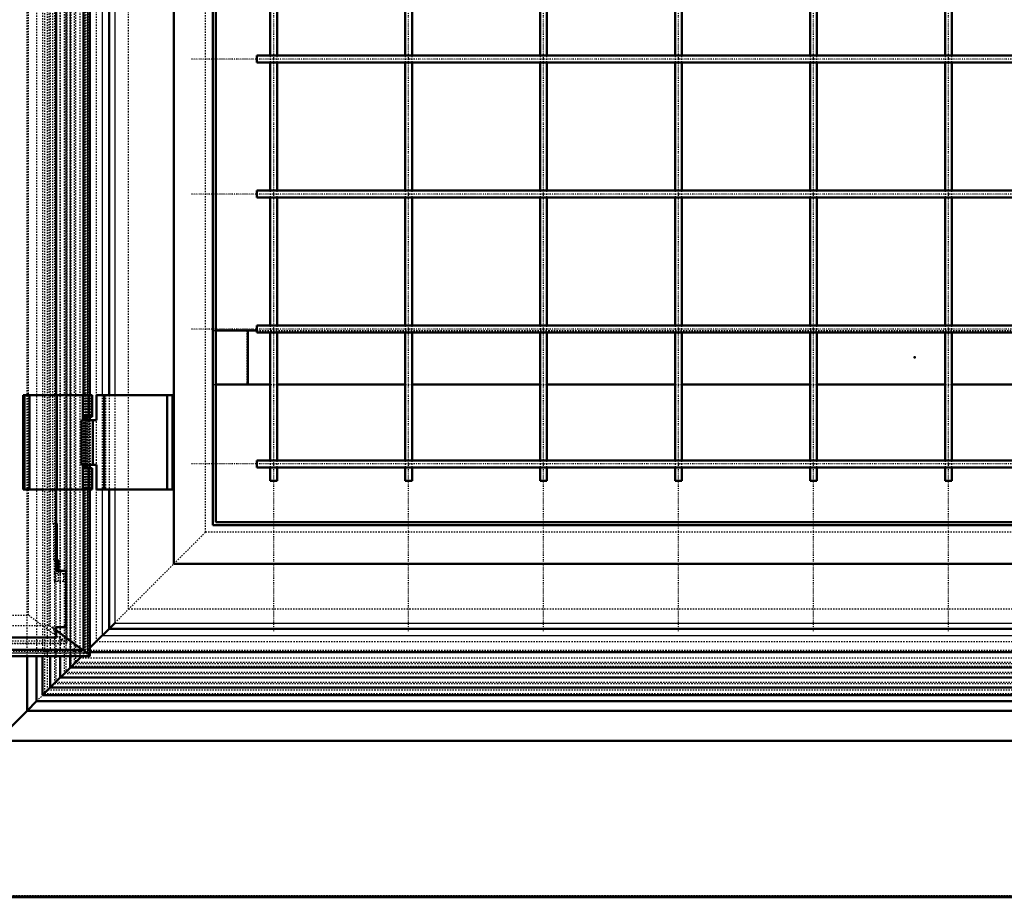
# Model space of a CAD drawing. Header units: millimetres. Extents: x -3 to 5752, y 0 to 4187.
# Tile 2 of 11: x 1159 to 1888, y 0 to 650. Entities that reach past the tile are written whole.
import ezdxf

# ---------------------------------------------------------------- set-up
doc = ezdxf.new("R2010")
doc.units = ezdxf.units.MM
doc.linetypes.add('Center', pattern=[1.5, 0.45, -0.5, 0.05, -0.5])
doc.linetypes.add('Dashed', pattern=[2, 1, -1])
for name, color, linetype, lineweight in [('am_0', 7, 'Continuous', 50), ('am_12', 3, 'Continuous', 25), ('am_3', 6, 'Dashed', 25), ('am_6', 2, 'Continuous', 35), ('am_7', 7, 'Center', 25), ('am_9', 7, 'Continuous', 50)]:
    doc.layers.add(name, color=color, linetype=linetype, lineweight=lineweight)

# ---------------------------------------------------------------- blocks, each defined once
blk = doc.blocks.new('6_L30012525045O3O_0_in_300125250O145OY1NNY310_1000')
at = {"layer": 'am_0'}
for p, q in [((1185.68, 1400), (1185.68, 372)), ((1205.87, 1400), (1205.87, 372)), ((1210.57, 372), (1210.57, 1400)), ((1161.09, 372), (1161.09, 302)), ((1161.09, 372), (1212.34, 372)), ((1162.29, 372), (1162.29, 302)), ((1165.96, 372), (1165.96, 302)), ((1186.04, 372), (1186.04, 302)), ((1205.34, 372), (1205.34, 356)), ((1212.34, 356), (1212.34, 372)), ((1205.34, 356), (1212.34, 356)), ((1205.38, 356), (1205.38, 353.5)), ((1206.94, 353.5), (1206.94, 356)), ((1207.19, 356), (1207.19, 353.5)), ((1208.34, 353.5), (1208.34, 356)), ((1210.57, 353.5), (1210.57, 356)), ((1205.34, 318), (1205.34, 302)), ((1205.34, 318), (1212.34, 318)), ((1205.38, 320.5), (1205.38, 318)), ((1206.94, 318), (1206.94, 320.5)), ((1207.19, 320.5), (1207.19, 318)), ((1208.34, 318), (1208.34, 320.5)), ((1210.57, 318), (1210.57, 320.5)), ((1212.34, 302), (1212.34, 318)), ((1161.09, 302), (1212.34, 302)), ((1185.68, 302), (1185.68, 241.75)), ((1205.87, 302), (1205.87, 183.31)), ((1210.57, 178.79), (1210.57, 302)), ((1186.04, 277), (1185.68, 277)), ((1186.04, 249.8), (1186.04, 277)), ((1187.43, 249.8), (1185.68, 249.8)), ((1187.43, 241.75), (1187.43, 249.8)), ((1192.98, 241.75), (1185.68, 241.75)), ((1192.98, 200), (1192.98, 241.75)), ((1185.68, 200), (1185.68, 192.44)), ((1192.98, 200), (1185.68, 200)), ((1205.22, 183.31), (1185.68, 197.89)), ((1185.68, 192.44), (1145.35, 192.44)), ((1205.87, 183.31), (22.25, 183.31)), ((1208.85, 180.76), (1205.87, 183.31)), ((18.09, 178.75), (1210.53, 178.75))]:
    blk.add_line(p, q, dxfattribs=at)
blk.add_lwpolyline([(1210.53, 178.75), (1210.56, 178.75), (1210.57, 178.77), (1210.57, 178.79), (1210.57, 178.82), (1210.56, 178.87), (1210.53, 178.92), (1210.5, 178.98), (1210.46, 179.04), (1210.41, 179.12), (1210.35, 179.2), (1210.28, 179.28), (1210.21, 179.37), (1210.13, 179.47), (1210.04, 179.57), (1209.95, 179.68), (1209.85, 179.78), (1209.75, 179.89), (1209.65, 180), (1209.54, 180.11), (1209.43, 180.22), (1209.32, 180.32), (1209.22, 180.43), (1209.11, 180.53), (1209, 180.62), (1208.9, 180.72), (1208.85, 180.76)], dxfattribs=at)
at = {"layer": 'am_12'}
for p, q in [((1208.85, 1400), (1208.85, 372)), ((1208.85, 356), (1208.85, 353.5)), ((1208.85, 320.5), (1208.85, 318)), ((1208.85, 302), (1208.85, 180.76)), ((1208.85, 180.76), (20.29, 180.76))]:
    blk.add_line(p, q, dxfattribs=at)
at = {"layer": 'am_3'}
for p, q in [((1206.8, 2659.86), (1206.8, 182.14)), ((1210.13, 2663.03), (1210.13, 178.97)), ((1188.57, 2649.35), (1188.57, 192.65)), ((1192.05, 2652.28), (1192.05, 189.72)), ((1193.49, 2654.06), (1193.49, 187.94)), ((1193.62, 187.95), (1193.62, 2654.05)), ((1180.29, 2640.77), (1180.29, 201.23)), ((1165.06, 209), (1165.06, 2633)), ((1182.85, 2565), (1182.85, 277)), ((1165.07, 372), (1165.07, 302)), ((1185.68, 372), (1185.68, 302)), ((1186.46, 372), (1186.46, 302)), ((1205.87, 372), (1205.87, 302)), ((1206.84, 372), (1206.84, 302)), ((1207.34, 372), (1207.34, 356)), ((1207.98, 372), (1207.98, 356)), ((1208.85, 372), (1208.85, 356)), ((1209.73, 372), (1209.73, 356)), ((1210.34, 356), (1210.34, 372)), ((1210.57, 356), (1210.57, 372)), ((1210.92, 372), (1210.92, 356)), ((1205.38, 353.5), (1205.38, 320.5)), ((1206.94, 320.5), (1206.94, 353.5)), ((1207.19, 353.5), (1207.19, 320.5)), ((1208.34, 320.5), (1208.34, 353.5)), ((1208.85, 353.5), (1208.85, 320.5)), ((1210.57, 320.5), (1210.57, 353.5)), ((1207.34, 318), (1207.34, 302)), ((1207.98, 318), (1207.98, 302)), ((1208.85, 318), (1208.85, 302)), ((1209.73, 318), (1209.73, 302)), ((1210.34, 302), (1210.34, 318)), ((1210.57, 302), (1210.57, 318)), ((1210.92, 318), (1210.92, 302)), ((1182.85, 277), (1185.68, 277)), ((1183.74, 277), (1183.74, 249.8)), ((1185.68, 249.8), (1183.74, 249.8)), ((1184.13, 249.8), (1184.13, 234.25)), ((1184.65, 239.75), (1184.65, 241.75)), ((1184.65, 241.75), (1185.68, 241.75)), ((1187.43, 234.25), (1187.43, 241.75)), ((1189.28, 241.75), (1189.28, 239.75)), ((1184.13, 234.25), (1191.13, 234.25)), ((1191.13, 239.75), (1184.65, 239.75)), ((1185.16, 234.25), (1185.16, 239.75)), ((1191.13, 239.75), (1191.13, 234.25)), ((21.25, 209), (1165.06, 209)), ((1193.49, 187.94), (1165.06, 209)), ((1180.29, 201.23), (31.28, 201.23)), ((1210.13, 178.97), (1180.29, 201.23)), ((1185.68, 200), (1182.85, 200)), ((1185.68, 197.89), (1182.85, 200)), ((1182.85, 200), (1185.68, 192.44)), ((1192.05, 189.72), (20.81, 189.72)), ((1188.57, 192.65), (23, 192.65)), ((1192.05, 189.72), (1188.57, 192.65)), ((1193.49, 187.94), (18.81, 187.94)), ((18.84, 187.91), (1193.58, 187.91)), ((1206.8, 182.14), (1205.22, 183.31)), ((1205.87, 183.31), (1206.8, 182.14)), ((1210.13, 178.97), (18.12, 178.97)), ((1206.8, 182.14), (20.91, 182.14))]:
    blk.add_line(p, q, dxfattribs=at)
for points in [[(1193.62, 187.95), (1193.61, 187.98), (1193.6, 188.02), (1193.58, 188.06), (1193.55, 188.11), (1193.51, 188.17), (1193.47, 188.24), (1193.42, 188.31), (1193.36, 188.38), (1193.29, 188.46), (1193.22, 188.55), (1193.15, 188.64), (1193.07, 188.73), (1192.98, 188.82), (1192.89, 188.92), (1192.8, 189.01), (1192.71, 189.11), (1192.61, 189.2), (1192.52, 189.3), (1192.42, 189.39), (1192.32, 189.48), (1192.23, 189.56), (1192.14, 189.64), (1192.05, 189.72), (1192.05, 189.72)], [(1193.49, 187.94), (1193.53, 187.92), (1193.56, 187.91), (1193.59, 187.91), (1193.61, 187.92), (1193.61, 187.94), (1193.62, 187.95)], [(1210.13, 178.97), (1210.21, 178.91), (1210.29, 178.86), (1210.35, 178.82), (1210.41, 178.79), (1210.46, 178.77), (1210.5, 178.75), (1210.53, 178.75)]]:
    blk.add_lwpolyline(points, dxfattribs=at)
at = {"layer": 'am_6'}
for tag, p, flags in [('NB', (1217.34, 2663.25), 8), ('NN', (1217.34, 2662.75), 8), ('W', (1217.34, 2658.25), 8), ('CATALOG', (1217.34, 2660.75), 8), ('OP', (1217.34, 2657.25), 8), ('OC', (1217.34, 2656.75), 8), ('NT', (1217.34, 2662.25), 8), ('NBSYN', (1217.34, 2661.75), 8), ('LINA', (1217.34, 2661.25), 8), ('IDNR', (1217.34, 2660.25), 8), ('PN', (1217.34, 2659.75), 8), ('LODLEVEL', (1217.34, 2659.25), 8), ('L', (1217.34, 2658.75), 8), ('DP', (1217.34, 2657.75), 8), ('ExcludeFromBOM', (1217.34, 2655.75), 8), ('PSOL_0', (1217.34, 2655.25), 9), ('PSOL_1', (1217.34, 2654.75), 9), ('PSOL_2', (1217.34, 2654.25), 9)]:
    blk.add_attdef(tag, p, '', height=0.5, dxfattribs=dict(at, flags=flags))
blk = doc.blocks.new('7_L300125250459O_0_in_300125250O145OY1NNY310_1000')
at = {"layer": 'am_7'}
for p, q in [((1346.84, 197.25), (1346.84, 2644.75)), ((1446.84, 197.25), (1446.84, 2644.75)), ((1546.84, 197.25), (1546.84, 2644.75)), ((1646.84, 197.25), (1646.84, 2644.75)), ((1746.84, 197.25), (1746.84, 2644.75)), ((1846.84, 197.25), (1846.84, 2644.75)), ((2358.09, 621), (1285.59, 621)), ((2358.09, 521), (1285.59, 521)), ((2358.09, 421), (1285.59, 421)), ((2358.09, 321), (1285.59, 321))]:
    blk.add_line(p, q, dxfattribs=at)
at = {"layer": 'am_6'}
for tag, p, flags in [('CATALOG', (2363.09, 2642.25), 8), ('NB', (2363.09, 2644.75), 8), ('NN', (2363.09, 2644.25), 8), ('NT', (2363.09, 2643.75), 8), ('NBSYN', (2363.09, 2643.25), 8), ('LINA', (2363.09, 2642.75), 8), ('IDNR', (2363.09, 2641.75), 8), ('PN', (2363.09, 2641.25), 8), ('LODLEVEL', (2363.09, 2640.75), 8), ('W', (2363.09, 2639.75), 8), ('OP', (2363.09, 2638.75), 8), ('L', (2363.09, 2640.25), 8), ('DP', (2363.09, 2639.25), 8), ('ExcludeFromBOM', (2363.09, 2637.75), 8), ('PSOL_0', (2363.09, 2637.25), 9), ('PSOL_1', (2363.09, 2636.75), 9), ('PSOL_2', (2363.09, 2636.25), 9), ('PSOL_3', (2363.09, 2635.75), 9)]:
    blk.add_attdef(tag, p, '', height=0.5, dxfattribs=dict(at, flags=flags))
blk = doc.blocks.new('8_L300125250459O_0_in_300125250O145OY1NNY310_1000')
at = {"layer": 'am_0'}
for p, q in [((1344.34, 718.5), (1344.34, 623.5)), ((1349.34, 623.5), (1349.34, 718.5)), ((1444.34, 718.5), (1444.34, 623.5)), ((1449.34, 623.5), (1449.34, 718.5)), ((1544.34, 718.5), (1544.34, 623.5)), ((1549.34, 623.5), (1549.34, 718.5)), ((1644.34, 718.5), (1644.34, 623.5)), ((1649.34, 623.5), (1649.34, 718.5)), ((1744.34, 718.5), (1744.34, 623.5)), ((1749.34, 623.5), (1749.34, 718.5)), ((1844.34, 718.5), (1844.34, 623.5)), ((1849.34, 623.5), (1849.34, 718.5)), ((2309.34, 623.5), (1334.34, 623.5)), ((1334.34, 618.5), (1334.34, 623.5)), ((1334.34, 618.5), (2309.34, 618.5)), ((1344.34, 618.5), (1344.34, 523.5)), ((1349.34, 523.5), (1349.34, 618.5)), ((1444.34, 618.5), (1444.34, 523.5)), ((1449.34, 523.5), (1449.34, 618.5)), ((1544.34, 618.5), (1544.34, 523.5)), ((1549.34, 523.5), (1549.34, 618.5)), ((1644.34, 618.5), (1644.34, 523.5)), ((1649.34, 523.5), (1649.34, 618.5)), ((1744.34, 618.5), (1744.34, 523.5)), ((1749.34, 523.5), (1749.34, 618.5)), ((1844.34, 618.5), (1844.34, 523.5)), ((1849.34, 523.5), (1849.34, 618.5)), ((2309.34, 523.5), (1334.34, 523.5)), ((1334.34, 518.5), (1334.34, 523.5)), ((1334.34, 518.5), (2309.34, 518.5)), ((1344.34, 518.5), (1344.34, 423.5)), ((1349.34, 423.5), (1349.34, 518.5)), ((1444.34, 518.5), (1444.34, 423.5)), ((1449.34, 423.5), (1449.34, 518.5)), ((1544.34, 518.5), (1544.34, 423.5)), ((1549.34, 423.5), (1549.34, 518.5)), ((1644.34, 518.5), (1644.34, 423.5)), ((1649.34, 423.5), (1649.34, 518.5)), ((1744.34, 518.5), (1744.34, 423.5)), ((1749.34, 423.5), (1749.34, 518.5)), ((1844.34, 518.5), (1844.34, 423.5)), ((1849.34, 423.5), (1849.34, 518.5)), ((2309.34, 423.5), (1334.34, 423.5)), ((1334.34, 418.5), (1334.34, 423.5)), ((1334.34, 418.5), (2309.34, 418.5)), ((1344.34, 418.5), (1344.34, 323.5)), ((1349.34, 323.5), (1349.34, 418.5)), ((1444.34, 418.5), (1444.34, 323.5)), ((1449.34, 323.5), (1449.34, 418.5)), ((1544.34, 418.5), (1544.34, 323.5)), ((1549.34, 323.5), (1549.34, 418.5)), ((1644.34, 418.5), (1644.34, 323.5)), ((1649.34, 323.5), (1649.34, 418.5)), ((1744.34, 418.5), (1744.34, 323.5)), ((1749.34, 323.5), (1749.34, 418.5)), ((1844.34, 418.5), (1844.34, 323.5)), ((1849.34, 323.5), (1849.34, 418.5)), ((2309.34, 323.5), (1334.34, 323.5)), ((1334.34, 318.5), (1334.34, 323.5)), ((1334.34, 318.5), (2309.34, 318.5)), ((1344.34, 318.5), (1344.34, 308.5)), ((1349.34, 308.5), (1349.34, 318.5)), ((1444.34, 318.5), (1444.34, 308.5)), ((1449.34, 308.5), (1449.34, 318.5)), ((1544.34, 318.5), (1544.34, 308.5)), ((1549.34, 308.5), (1549.34, 318.5)), ((1644.34, 318.5), (1644.34, 308.5)), ((1649.34, 308.5), (1649.34, 318.5)), ((1744.34, 318.5), (1744.34, 308.5)), ((1749.34, 308.5), (1749.34, 318.5)), ((1844.34, 318.5), (1844.34, 308.5)), ((1849.34, 308.5), (1849.34, 318.5)), ((1344.34, 308.5), (1349.34, 308.5)), ((1444.34, 308.5), (1449.34, 308.5)), ((1544.34, 308.5), (1549.34, 308.5)), ((1644.34, 308.5), (1649.34, 308.5)), ((1744.34, 308.5), (1749.34, 308.5)), ((1844.34, 308.5), (1849.34, 308.5))]:
    blk.add_line(p, q, dxfattribs=at)
at = {"layer": 'am_3'}
for p, q in [((1344.34, 623.5), (1344.34, 618.5)), ((1349.34, 618.5), (1349.34, 623.5)), ((1444.34, 623.5), (1444.34, 618.5)), ((1449.34, 618.5), (1449.34, 623.5)), ((1544.34, 623.5), (1544.34, 618.5)), ((1549.34, 618.5), (1549.34, 623.5)), ((1644.34, 623.5), (1644.34, 618.5)), ((1649.34, 618.5), (1649.34, 623.5)), ((1744.34, 623.5), (1744.34, 618.5)), ((1749.34, 618.5), (1749.34, 623.5)), ((1844.34, 623.5), (1844.34, 618.5)), ((1849.34, 618.5), (1849.34, 623.5)), ((1344.34, 523.5), (1344.34, 518.5)), ((1349.34, 518.5), (1349.34, 523.5)), ((1444.34, 523.5), (1444.34, 518.5)), ((1449.34, 518.5), (1449.34, 523.5)), ((1544.34, 523.5), (1544.34, 518.5)), ((1549.34, 518.5), (1549.34, 523.5)), ((1644.34, 523.5), (1644.34, 518.5)), ((1649.34, 518.5), (1649.34, 523.5)), ((1744.34, 523.5), (1744.34, 518.5)), ((1749.34, 518.5), (1749.34, 523.5)), ((1844.34, 523.5), (1844.34, 518.5)), ((1849.34, 518.5), (1849.34, 523.5)), ((1344.34, 423.5), (1344.34, 418.5)), ((1349.34, 418.5), (1349.34, 423.5)), ((1444.34, 423.5), (1444.34, 418.5)), ((1449.34, 418.5), (1449.34, 423.5)), ((1544.34, 423.5), (1544.34, 418.5)), ((1549.34, 418.5), (1549.34, 423.5)), ((1644.34, 423.5), (1644.34, 418.5)), ((1649.34, 418.5), (1649.34, 423.5)), ((1744.34, 423.5), (1744.34, 418.5)), ((1749.34, 418.5), (1749.34, 423.5)), ((1844.34, 423.5), (1844.34, 418.5)), ((1849.34, 418.5), (1849.34, 423.5)), ((1344.34, 323.5), (1344.34, 318.5)), ((1349.34, 318.5), (1349.34, 323.5)), ((1444.34, 323.5), (1444.34, 318.5)), ((1449.34, 318.5), (1449.34, 323.5)), ((1544.34, 323.5), (1544.34, 318.5)), ((1549.34, 318.5), (1549.34, 323.5)), ((1644.34, 323.5), (1644.34, 318.5)), ((1649.34, 318.5), (1649.34, 323.5)), ((1744.34, 323.5), (1744.34, 318.5)), ((1749.34, 318.5), (1749.34, 323.5)), ((1844.34, 323.5), (1844.34, 318.5)), ((1849.34, 318.5), (1849.34, 323.5))]:
    blk.add_line(p, q, dxfattribs=at)
for points in [[(1346.84, 621.32), (1346.74, 621.3), (1346.64, 621.25), (1346.57, 621.17), (1346.53, 621.07), (1346.53, 620.97), (1346.56, 620.86), (1346.62, 620.78), (1346.7, 620.72), (1346.8, 620.69), (1346.91, 620.69), (1347.01, 620.73), (1347.09, 620.8), (1347.14, 620.9), (1347.16, 621), (1347.14, 621.1), (1347.09, 621.2), (1347.01, 621.27), (1346.91, 621.31), (1346.84, 621.32)], [(1446.53, 621), (1446.54, 621.11), (1446.59, 621.2), (1446.67, 621.27), (1446.77, 621.31), (1446.88, 621.31), (1446.98, 621.29), (1447.06, 621.22), (1447.13, 621.14), (1447.15, 621.04), (1447.15, 620.93), (1447.11, 620.83), (1447.04, 620.75), (1446.95, 620.7), (1446.84, 620.69), (1446.74, 620.7), (1446.64, 620.75), (1446.57, 620.83), (1446.53, 620.93), (1446.53, 621)], [(1546.53, 621), (1546.54, 621.11), (1546.59, 621.2), (1546.67, 621.27), (1546.77, 621.31), (1546.88, 621.31), (1546.98, 621.29), (1547.06, 621.22), (1547.13, 621.14), (1547.15, 621.04), (1547.15, 620.93), (1547.11, 620.83), (1547.04, 620.75), (1546.95, 620.7), (1546.84, 620.69), (1546.74, 620.7), (1546.64, 620.75), (1546.57, 620.83), (1546.53, 620.93), (1546.53, 621)], [(1646.53, 621), (1646.54, 621.11), (1646.59, 621.2), (1646.67, 621.27), (1646.77, 621.31), (1646.88, 621.31), (1646.98, 621.29), (1647.06, 621.22), (1647.13, 621.14), (1647.15, 621.04), (1647.15, 620.93), (1647.11, 620.83), (1647.04, 620.75), (1646.95, 620.7), (1646.84, 620.69), (1646.74, 620.7), (1646.64, 620.75), (1646.57, 620.83), (1646.53, 620.93), (1646.53, 621)], [(1746.53, 621), (1746.54, 621.11), (1746.59, 621.2), (1746.67, 621.27), (1746.77, 621.31), (1746.88, 621.31), (1746.98, 621.29), (1747.06, 621.22), (1747.13, 621.14), (1747.15, 621.04), (1747.15, 620.93), (1747.11, 620.83), (1747.04, 620.75), (1746.95, 620.7), (1746.84, 620.69), (1746.74, 620.7), (1746.64, 620.75), (1746.57, 620.83), (1746.53, 620.93), (1746.53, 621)], [(1846.53, 621), (1846.54, 621.11), (1846.59, 621.2), (1846.67, 621.27), (1846.77, 621.31), (1846.88, 621.31), (1846.98, 621.29), (1847.06, 621.22), (1847.13, 621.14), (1847.15, 621.04), (1847.15, 620.93), (1847.11, 620.83), (1847.04, 620.75), (1846.95, 620.7), (1846.84, 620.69), (1846.74, 620.7), (1846.64, 620.75), (1846.57, 620.83), (1846.53, 620.93), (1846.53, 621)], [(1346.84, 521.32), (1346.74, 521.3), (1346.64, 521.25), (1346.57, 521.17), (1346.53, 521.07), (1346.53, 520.97), (1346.56, 520.86), (1346.62, 520.78), (1346.7, 520.72), (1346.8, 520.69), (1346.91, 520.69), (1347.01, 520.73), (1347.09, 520.8), (1347.14, 520.9), (1347.16, 521), (1347.14, 521.1), (1347.09, 521.2), (1347.01, 521.27), (1346.91, 521.31), (1346.84, 521.32)], [(1446.53, 521), (1446.54, 521.11), (1446.59, 521.2), (1446.67, 521.27), (1446.77, 521.31), (1446.88, 521.31), (1446.98, 521.29), (1447.06, 521.22), (1447.13, 521.14), (1447.15, 521.04), (1447.15, 520.93), (1447.11, 520.83), (1447.04, 520.75), (1446.95, 520.7), (1446.84, 520.69), (1446.74, 520.7), (1446.64, 520.75), (1446.57, 520.83), (1446.53, 520.93), (1446.53, 521)], [(1546.53, 521), (1546.54, 521.11), (1546.59, 521.2), (1546.67, 521.27), (1546.77, 521.31), (1546.88, 521.31), (1546.98, 521.29), (1547.06, 521.22), (1547.13, 521.14), (1547.15, 521.04), (1547.15, 520.93), (1547.11, 520.83), (1547.04, 520.75), (1546.95, 520.7), (1546.84, 520.69), (1546.74, 520.7), (1546.64, 520.75), (1546.57, 520.83), (1546.53, 520.93), (1546.53, 521)], [(1646.53, 521), (1646.54, 521.11), (1646.59, 521.2), (1646.67, 521.27), (1646.77, 521.31), (1646.88, 521.31), (1646.98, 521.29), (1647.06, 521.22), (1647.13, 521.14), (1647.15, 521.04), (1647.15, 520.93), (1647.11, 520.83), (1647.04, 520.75), (1646.95, 520.7), (1646.84, 520.69), (1646.74, 520.7), (1646.64, 520.75), (1646.57, 520.83), (1646.53, 520.93), (1646.53, 521)], [(1746.53, 521), (1746.54, 521.11), (1746.59, 521.2), (1746.67, 521.27), (1746.77, 521.31), (1746.88, 521.31), (1746.98, 521.29), (1747.06, 521.22), (1747.13, 521.14), (1747.15, 521.04), (1747.15, 520.93), (1747.11, 520.83), (1747.04, 520.75), (1746.95, 520.7), (1746.84, 520.69), (1746.74, 520.7), (1746.64, 520.75), (1746.57, 520.83), (1746.53, 520.93), (1746.53, 521)], [(1846.53, 521), (1846.54, 521.11), (1846.59, 521.2), (1846.67, 521.27), (1846.77, 521.31), (1846.88, 521.31), (1846.98, 521.29), (1847.06, 521.22), (1847.13, 521.14), (1847.15, 521.04), (1847.15, 520.93), (1847.11, 520.83), (1847.04, 520.75), (1846.95, 520.7), (1846.84, 520.69), (1846.74, 520.7), (1846.64, 520.75), (1846.57, 520.83), (1846.53, 520.93), (1846.53, 521)], [(1346.84, 421.32), (1346.74, 421.3), (1346.64, 421.25), (1346.57, 421.17), (1346.53, 421.07), (1346.53, 420.97), (1346.56, 420.86), (1346.62, 420.78), (1346.7, 420.72), (1346.8, 420.69), (1346.91, 420.69), (1347.01, 420.73), (1347.09, 420.8), (1347.14, 420.9), (1347.16, 421), (1347.14, 421.1), (1347.09, 421.2), (1347.01, 421.27), (1346.91, 421.31), (1346.84, 421.32)], [(1446.53, 421), (1446.54, 421.11), (1446.59, 421.2), (1446.67, 421.27), (1446.77, 421.31), (1446.88, 421.31), (1446.98, 421.29), (1447.06, 421.22), (1447.13, 421.14), (1447.15, 421.04), (1447.15, 420.93), (1447.11, 420.83), (1447.04, 420.75), (1446.95, 420.7), (1446.84, 420.69), (1446.74, 420.7), (1446.64, 420.75), (1446.57, 420.83), (1446.53, 420.93), (1446.53, 421)], [(1546.53, 421), (1546.54, 421.11), (1546.59, 421.2), (1546.67, 421.27), (1546.77, 421.31), (1546.88, 421.31), (1546.98, 421.29), (1547.06, 421.22), (1547.13, 421.14), (1547.15, 421.04), (1547.15, 420.93), (1547.11, 420.83), (1547.04, 420.75), (1546.95, 420.7), (1546.84, 420.69), (1546.74, 420.7), (1546.64, 420.75), (1546.57, 420.83), (1546.53, 420.93), (1546.53, 421)], [(1646.53, 421), (1646.54, 421.11), (1646.59, 421.2), (1646.67, 421.27), (1646.77, 421.31), (1646.88, 421.31), (1646.98, 421.29), (1647.06, 421.22), (1647.13, 421.14), (1647.15, 421.04), (1647.15, 420.93), (1647.11, 420.83), (1647.04, 420.75), (1646.95, 420.7), (1646.84, 420.69), (1646.74, 420.7), (1646.64, 420.75), (1646.57, 420.83), (1646.53, 420.93), (1646.53, 421)], [(1746.53, 421), (1746.54, 421.11), (1746.59, 421.2), (1746.67, 421.27), (1746.77, 421.31), (1746.88, 421.31), (1746.98, 421.29), (1747.06, 421.22), (1747.13, 421.14), (1747.15, 421.04), (1747.15, 420.93), (1747.11, 420.83), (1747.04, 420.75), (1746.95, 420.7), (1746.84, 420.69), (1746.74, 420.7), (1746.64, 420.75), (1746.57, 420.83), (1746.53, 420.93), (1746.53, 421)], [(1846.53, 421), (1846.54, 421.11), (1846.59, 421.2), (1846.67, 421.27), (1846.77, 421.31), (1846.88, 421.31), (1846.98, 421.29), (1847.06, 421.22), (1847.13, 421.14), (1847.15, 421.04), (1847.15, 420.93), (1847.11, 420.83), (1847.04, 420.75), (1846.95, 420.7), (1846.84, 420.69), (1846.74, 420.7), (1846.64, 420.75), (1846.57, 420.83), (1846.53, 420.93), (1846.53, 421)], [(1346.84, 321.32), (1346.74, 321.3), (1346.64, 321.25), (1346.57, 321.17), (1346.53, 321.07), (1346.53, 320.97), (1346.56, 320.86), (1346.62, 320.78), (1346.7, 320.72), (1346.8, 320.69), (1346.91, 320.69), (1347.01, 320.73), (1347.09, 320.8), (1347.14, 320.9), (1347.16, 321), (1347.14, 321.1), (1347.09, 321.2), (1347.01, 321.27), (1346.91, 321.31), (1346.84, 321.32)], [(1446.53, 321), (1446.54, 321.11), (1446.59, 321.2), (1446.67, 321.27), (1446.77, 321.31), (1446.88, 321.31), (1446.98, 321.29), (1447.06, 321.22), (1447.13, 321.14), (1447.15, 321.04), (1447.15, 320.93), (1447.11, 320.83), (1447.04, 320.75), (1446.95, 320.7), (1446.84, 320.69), (1446.74, 320.7), (1446.64, 320.75), (1446.57, 320.83), (1446.53, 320.93), (1446.53, 321)], [(1546.53, 321), (1546.54, 321.11), (1546.59, 321.2), (1546.67, 321.27), (1546.77, 321.31), (1546.88, 321.31), (1546.98, 321.29), (1547.06, 321.22), (1547.13, 321.14), (1547.15, 321.04), (1547.15, 320.93), (1547.11, 320.83), (1547.04, 320.75), (1546.95, 320.7), (1546.84, 320.69), (1546.74, 320.7), (1546.64, 320.75), (1546.57, 320.83), (1546.53, 320.93), (1546.53, 321)], [(1646.53, 321), (1646.54, 321.11), (1646.59, 321.2), (1646.67, 321.27), (1646.77, 321.31), (1646.88, 321.31), (1646.98, 321.29), (1647.06, 321.22), (1647.13, 321.14), (1647.15, 321.04), (1647.15, 320.93), (1647.11, 320.83), (1647.04, 320.75), (1646.95, 320.7), (1646.84, 320.69), (1646.74, 320.7), (1646.64, 320.75), (1646.57, 320.83), (1646.53, 320.93), (1646.53, 321)], [(1746.53, 321), (1746.54, 321.11), (1746.59, 321.2), (1746.67, 321.27), (1746.77, 321.31), (1746.88, 321.31), (1746.98, 321.29), (1747.06, 321.22), (1747.13, 321.14), (1747.15, 321.04), (1747.15, 320.93), (1747.11, 320.83), (1747.04, 320.75), (1746.95, 320.7), (1746.84, 320.69), (1746.74, 320.7), (1746.64, 320.75), (1746.57, 320.83), (1746.53, 320.93), (1746.53, 321)], [(1846.53, 321), (1846.54, 321.11), (1846.59, 321.2), (1846.67, 321.27), (1846.77, 321.31), (1846.88, 321.31), (1846.98, 321.29), (1847.06, 321.22), (1847.13, 321.14), (1847.15, 321.04), (1847.15, 320.93), (1847.11, 320.83), (1847.04, 320.75), (1846.95, 320.7), (1846.84, 320.69), (1846.74, 320.7), (1846.64, 320.75), (1846.57, 320.83), (1846.53, 320.93), (1846.53, 321)]]:
    blk.add_lwpolyline(points, dxfattribs=at)
at = {"layer": 'am_6'}
for tag, p, flags in [('NB', (2314.34, 1286), 8), ('NN', (2314.34, 1285.5), 8), ('NT', (2314.34, 1285), 8), ('NBSYN', (2314.34, 1284.5), 8), ('LINA', (2314.34, 1284), 8), ('W', (2314.34, 1281), 8), ('CATALOG', (2314.34, 1283.5), 8), ('OP', (2314.34, 1280), 8), ('IDNR', (2314.34, 1283), 8), ('PN', (2314.34, 1282.5), 8), ('LODLEVEL', (2314.34, 1282), 8), ('L', (2314.34, 1281.5), 8), ('DP', (2314.34, 1280.5), 8), ('ExcludeFromBOM', (2314.34, 1279), 8), ('PSOL_0', (2314.34, 1278.5), 9), ('PSOL_1', (2314.34, 1278), 9), ('PSOL_2', (2314.34, 1277.5), 9)]:
    blk.add_attdef(tag, p, '', height=0.5, dxfattribs=dict(at, flags=flags))
blk = doc.blocks.new('12_L30012525084O_0_in_300125250O145OY1NNY310_1000')
at = {"layer": 'am_0'}
for p, q in [((1303.84, 420), (1334.34, 420)), ((1327.74, 420), (1327.74, 380)), ((1303.84, 380), (1344.34, 380)), ((1349.34, 380), (1444.34, 380)), ((1449.34, 380), (1544.34, 380)), ((1549.34, 380), (1644.34, 380)), ((1649.34, 380), (1744.34, 380)), ((1749.34, 380), (1844.34, 380)), ((1849.34, 380), (1944.34, 380))]:
    blk.add_line(p, q, dxfattribs=at)
at = {"layer": 'am_3'}
for p, q in [((1301.93, 420), (1303.84, 420)), ((1301.93, 420), (1301.93, 380)), ((1303.76, 420), (1303.76, 380)), ((1326.96, 420), (1326.96, 380)), ((1334.34, 420), (2309.34, 420)), ((1301.93, 380), (1303.84, 380)), ((1344.34, 380), (1349.34, 380)), ((1444.34, 380), (1449.34, 380)), ((1544.34, 380), (1549.34, 380)), ((1644.34, 380), (1649.34, 380)), ((1744.34, 380), (1749.34, 380)), ((1844.34, 380), (1849.34, 380))]:
    blk.add_line(p, q, dxfattribs=at)
at = {"layer": 'am_6'}
for tag, p, flags in [('CATALOG', (2346.75, 417.5), 8), ('NB', (2346.75, 420), 8), ('NN', (2346.75, 419.5), 8), ('NT', (2346.75, 419), 8), ('NBSYN', (2346.75, 418.5), 8), ('LINA', (2346.75, 418), 8), ('IDNR', (2346.75, 417), 8), ('PN', (2346.75, 416.5), 8), ('LODLEVEL', (2346.75, 416), 8), ('L', (2346.75, 415.5), 8), ('W', (2346.75, 415), 8), ('ExcludeFromBOM', (2346.75, 414), 8), ('PSOL_0', (2346.75, 413.5), 9), ('PSOL_1', (2346.75, 413), 9), ('PSOL_2', (2346.75, 412.5), 9)]:
    blk.add_attdef(tag, p, '', height=0.5, dxfattribs=dict(at, flags=flags))
blk = doc.blocks.new('13_L3001252503Y45O2O_0_in_300125250O145OY1NNY310_1000')
at = {"layer": 'am_0'}
for p, q in [((1301.64, 1403.5), (1301.64, 275.8)), ((1303.84, 1403.5), (1303.84, 278)), ((1224.84, 1400), (1224.84, 372)), ((1272.84, 1400), (1272.84, 247)), ((1215.42, 372), (1215.42, 353.5)), ((1215.42, 372), (1271.84, 372)), ((1221.33, 372), (1221.33, 302)), ((1267.84, 372), (1267.84, 302)), ((1271.74, 372), (1271.74, 302)), ((1271.84, 372), (1271.84, 302)), ((1215.42, 353.5), (1204.34, 353.5)), ((1204.34, 353.5), (1204.34, 320.5)), ((1212.87, 353.5), (1212.87, 320.5)), ((1204.34, 320.5), (1215.42, 320.5)), ((1215.42, 320.5), (1215.42, 302)), ((1215.42, 302), (1271.84, 302)), ((1224.84, 302), (1224.84, 199)), ((1303.84, 278), (2339.84, 278)), ((1301.64, 275.8), (2342.04, 275.8)), ((1272.84, 247), (2370.84, 247)), ((1229.04, 203.2), (1210.57, 184.74)), ((1224.84, 199), (2418.84, 199)), ((1164.07, 153.43), (1164.07, 178.75)), ((1171.12, 178.75), (1171.12, 145.28)), ((1175.63, 178.75), (1175.63, 149.79)), ((1175.63, 149.79), (1204.59, 178.75)), ((1181.24, 178.75), (1181.24, 155.4)), ((1188.61, 178.75), (1188.61, 162.78)), ((1195.99, 178.75), (1195.99, 170.15)), ((1210.57, 181.68), (2436.16, 181.68)), ((1195.99, 170.15), (2447.69, 170.15)), ((1188.61, 162.78), (2455.07, 162.78)), ((1164.07, 153.43), (1164.07, 138.23)), ((1181.24, 155.4), (2462.44, 155.4)), ((1175.63, 149.79), (2468.05, 149.79)), ((1171.12, 145.28), (1164.07, 138.23)), ((1171.12, 145.28), (2472.56, 145.28)), ((1164.07, 138.23), (2479.61, 138.23))]:
    blk.add_line(p, q, dxfattribs=at)
at = {"layer": 'am_12'}
for p, q in [((1219.84, 1400), (1219.84, 372)), ((1229.04, 1400), (1229.04, 372)), ((1219.84, 302), (1219.84, 194)), ((1229.04, 302), (1229.04, 203.2)), ((1229.04, 203.2), (2414.64, 203.2)), ((1219.84, 194), (2423.84, 194))]:
    blk.add_line(p, q, dxfattribs=at)
at = {"layer": 'am_3'}
for p, q in [((1176.88, 2690.96), (1176.88, 151.04)), ((1179.27, 153.43), (1179.27, 2688.57)), ((1184.3, 2683.54), (1184.3, 158.47)), ((1185.33, 2682.51), (1185.33, 159.49)), ((1188.4, 2679.44), (1188.4, 162.56)), ((1191.68, 2676.16), (1191.68, 165.84)), ((1192.71, 2675.13), (1192.71, 166.87)), ((1195.78, 2672.07), (1195.78, 169.94)), ((1164.07, 178.75), (1164.07, 2663.25)), ((1171.12, 2663.25), (1171.12, 178.75)), ((1175.63, 2663.25), (1175.63, 178.75)), ((1181.24, 2663.25), (1181.24, 178.75)), ((1188.61, 2663.25), (1188.61, 178.75)), ((1195.99, 2663.25), (1195.99, 178.75)), ((1199.06, 2668.79), (1199.06, 173.22)), ((1200.09, 2667.76), (1200.09, 174.25)), ((1203.15, 2664.69), (1203.15, 177.31)), ((1207.52, 2660.32), (1207.52, 181.68)), ((1209.04, 2658.8), (1209.04, 183.2)), ((1215.39, 2652.46), (1215.39, 189.55)), ((1219.84, 372), (1219.84, 302)), ((1222.31, 372), (1222.31, 302)), ((1224.84, 372), (1224.84, 302)), ((1229.04, 372), (1229.04, 302)), ((1206.34, 353.5), (1206.34, 320.5)), ((1210.8, 353.5), (1210.8, 320.5)), ((1210.89, 353.5), (1210.89, 320.5)), ((1212.37, 353.5), (1212.37, 320.5)), ((1204.59, 178.75), (1210.57, 184.74)), ((1209.04, 183.2), (2434.64, 183.2)), ((1215.39, 189.55), (2428.3, 189.55)), ((1203.15, 177.31), (2440.53, 177.31)), ((1207.52, 181.68), (1210.57, 181.68)), ((1195.78, 169.94), (2447.91, 169.94)), ((1199.06, 173.22), (2444.63, 173.22)), ((1200.09, 174.25), (2443.59, 174.25)), ((1188.4, 162.56), (2455.28, 162.56)), ((1191.68, 165.84), (2452, 165.84)), ((1192.71, 166.87), (2450.97, 166.87)), ((1164.07, 153.43), (1164.07, 153.43)), ((2464.41, 153.43), (1179.27, 153.43)), ((1184.3, 158.47), (2459.38, 158.47)), ((1185.33, 159.49), (2458.35, 159.49)), ((1171.12, 145.28), (1175.63, 149.79)), ((1176.88, 151.04), (2466.8, 151.04))]:
    blk.add_line(p, q, dxfattribs=at)
at = {"layer": 'am_6'}
for tag, p, flags in [('CATALOG', (2484.61, 2701.27), 8), ('NB', (2484.61, 2703.77), 8), ('NN', (2484.61, 2703.27), 8), ('NT', (2484.61, 2702.77), 8), ('NBSYN', (2484.61, 2702.27), 8), ('LINA', (2484.61, 2701.77), 8), ('IDNR', (2484.61, 2700.77), 8), ('PN', (2484.61, 2700.27), 8), ('LODLEVEL', (2484.61, 2699.77), 8), ('L', (2484.61, 2699.27), 8), ('W', (2484.61, 2698.77), 8), ('SF', (2484.61, 2697.77), 8), ('OP', (2484.61, 2696.77), 8), ('OC', (2484.61, 2696.27), 8), ('BA', (2484.61, 2698.27), 8), ('DP', (2484.61, 2697.27), 8), ('ExcludeFromBOM', (2484.61, 2695.27), 8), ('PSOL_0', (2484.61, 2694.77), 9), ('PSOL_1', (2484.61, 2694.27), 9), ('PSOL_2', (2484.61, 2693.77), 9), ('PSOL_3', (2484.61, 2693.27), 9)]:
    blk.add_attdef(tag, p, '', height=0.5, dxfattribs=dict(at, flags=flags))
blk = doc.blocks.new('14_L300125250453201O_0_in_300125250O145OY1NNY310_1000')
at = {"layer": 'am_0'}
for p, q in [((1026.75, 0.91), (1164.07, 138.23)), ((2501.88, 115.96), (1141.8, 115.96)), ((1025.84, 0), (2617.84, 0))]:
    blk.add_line(p, q, dxfattribs=at)
at = {"layer": 'am_12'}
blk.add_line((2616.93, 0.91), (1026.75, 0.91), dxfattribs=at)
at = {"layer": 'am_3'}
for p, q in [((1196.84, 171), (1196.84, 2671)), ((1239.35, 213.51), (1239.35, 2628.5)), ((1296.31, 270.47), (1296.31, 2571.53)), ((1296.31, 270.47), (1229.04, 203.2)), ((2347.37, 270.47), (1296.31, 270.47)), ((2404.34, 213.51), (1239.35, 213.51)), ((2446.84, 171), (1196.84, 171)), ((2616.84, 1), (1026.84, 1))]:
    blk.add_line(p, q, dxfattribs=at)
at = {"layer": 'am_6'}
for tag, p, flags in [('CATALOG', (2622.84, 2839.5), 8), ('NB', (2622.84, 2842), 8), ('NN', (2622.84, 2841.5), 8), ('NT', (2622.84, 2841), 8), ('NBSYN', (2622.84, 2840.5), 8), ('LINA', (2622.84, 2840), 8), ('IDNR', (2622.84, 2839), 8), ('PN', (2622.84, 2838.5), 8), ('LODLEVEL', (2622.84, 2838), 8), ('W', (2622.84, 2837), 8), ('OP', (2622.84, 2836), 8), ('L', (2622.84, 2837.5), 8), ('DP', (2622.84, 2836.5), 8), ('BA', (2622.84, 2835.5), 8), ('INS', (2622.84, 2835), 8), ('RT', (2622.84, 2834.5), 8), ('ExcludeFromBOM', (2622.84, 2833.5), 8), ('PSOL_0', (2622.84, 2833), 9), ('PSOL_1', (2622.84, 2832.5), 9), ('PSOL_2', (2622.84, 2832), 9), ('PSOL_3', (2622.84, 2831.5), 9), ('PSOL_4', (2622.84, 2831), 9)]:
    blk.add_attdef(tag, p, '', height=0.5, dxfattribs=dict(at, flags=flags))

msp = doc.modelspace()

# ---------------------------------------------------------------- linework, layer by layer
at = {"layer": 'am_9'}
msp.add_point((1821.84, 400), dxfattribs=at)
msp.add_point((1821.84, 400), dxfattribs=at)

# ---------------------------------------------------------------- block references
for name in ['14_L300125250453201O_0_in_300125250O145OY1NNY310_1000', '13_L3001252503Y45O2O_0_in_300125250O145OY1NNY310_1000', '6_L30012525045O3O_0_in_300125250O145OY1NNY310_1000', '7_L300125250459O_0_in_300125250O145OY1NNY310_1000', '8_L300125250459O_0_in_300125250O145OY1NNY310_1000', '12_L30012525084O_0_in_300125250O145OY1NNY310_1000']:
    msp.add_blockref(name, (0, 0))

doc.saveas('drawing.dxf')
